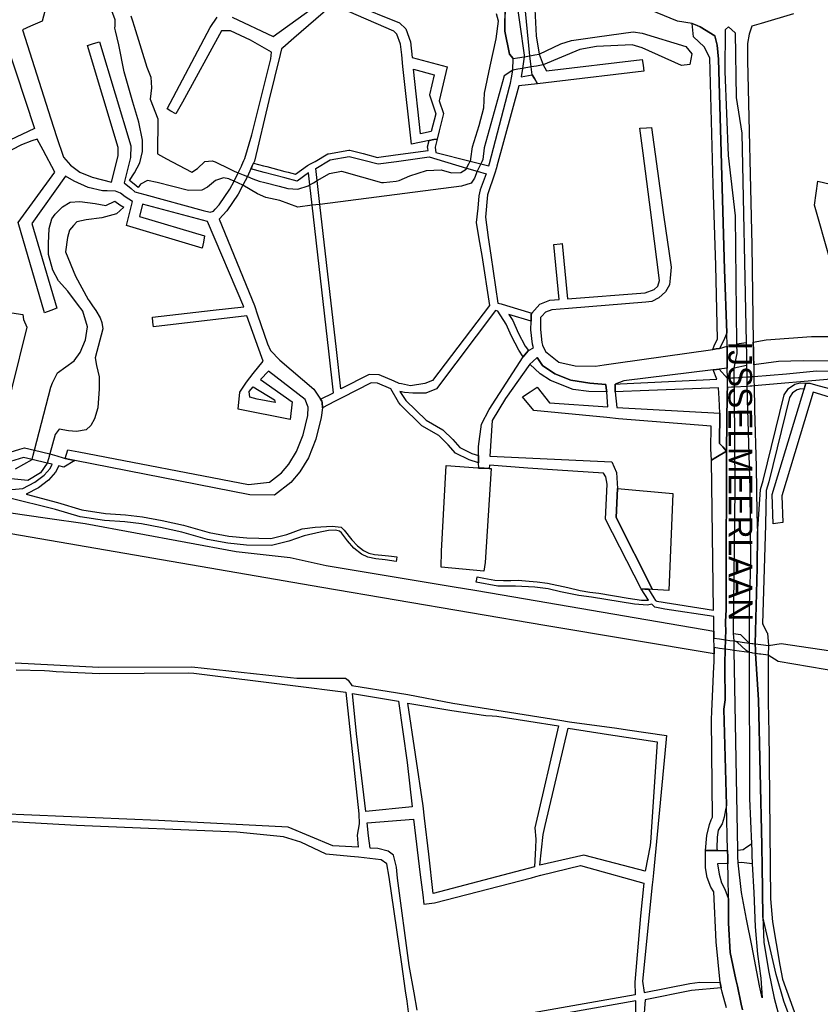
# Model space of a CAD drawing. Header units: metres. Extents: x 89872 to 99175, y 455036 to 468911.
# Tile 128 of 196: x 94537 to 95043, y 464951 to 465574. Entities that reach past the tile are written whole.
import ezdxf
from ezdxf.enums import TextEntityAlignment as Align

# ---------------------------------------------------------------- set-up
doc = ezdxf.new("R2010")
doc.units = ezdxf.units.M
doc.layers.add('Straatnamen doorgaand', color=7, linetype='Continuous')
doc.layers.add('Wegdeel doorgaand', color=1, linetype='Continuous')
doc.layers.add('Waterdeel', color=7, linetype='Continuous', true_color=0x00aaff)
doc.layers.add('Wegdeel', color=7, linetype='Continuous', true_color=0x9a9a9a)

msp = doc.modelspace()

# ---------------------------------------------------------------- linework, layer by layer
at = {"layer": 'Waterdeel', "lineweight": -3}
for p, q in [((94844.21, 465599.53), (94843.88, 465566.7)), ((94597.28, 465573.94), (94595.07, 465579.58)), ((94597.11, 465570.11), (94597.28, 465573.94)), ((94607.1, 465576.34), (94608.1, 465573.15)), ((94839.82, 465573.08), (94838.59, 465577.64)), ((94597.04, 465568.54), (94597.11, 465570.11)), ((94597.44, 465566.83), (94597.04, 465568.54)), ((94608.1, 465573.15), (94609.14, 465569.78)), ((94609.14, 465569.78), (94617.17, 465543.94)), ((94838.35, 465561.9), (94839.82, 465573.08)), ((94599.49, 465557.98), (94597.44, 465566.83)), ((94834.5, 465544.53), (94838.35, 465561.9)), ((94843.88, 465566.7), (94846.83, 465552.05)), ((94885.89, 465560.85), (94902.12, 465563.06)), ((94902.12, 465563.06), (94924.98, 465566.18)), ((94924.98, 465566.18), (94930.67, 465565.47)), ((94930.67, 465565.47), (94958.39, 465556.94)), ((94602.93, 465541.04), (94599.49, 465557.98)), ((94865.47, 465552.08), (94879.14, 465558.71)), ((94891.22, 465555.16), (94868.06, 465545.3)), ((94879.14, 465558.71), (94885.89, 465560.85)), ((94901.88, 465556.94), (94891.22, 465555.16)), ((94924.27, 465558), (94901.88, 465556.94)), ((94930.67, 465556.23), (94924.27, 465558)), ((94955.54, 465544.85), (94930.67, 465556.23)), ((94958.39, 465556.94), (94962.04, 465552.44)), ((94846.83, 465552.05), (94849.04, 465549.35)), ((94849.04, 465549.35), (94851.86, 465549.82)), ((94851.86, 465549.82), (94855.95, 465550.5)), ((94855.95, 465550.5), (94859.59, 465551.11)), ((94859.59, 465551.11), (94862.77, 465551.64)), ((94862.77, 465551.64), (94865.47, 465552.08)), ((94962.04, 465552.44), (94960.81, 465545.69)), ((94617.17, 465543.94), (94619.87, 465537.63)), ((94831.03, 465527.45), (94834.5, 465544.53)), ((94852.02, 465542.62), (94848.78, 465542.08)), ((94854.98, 465543.12), (94852.02, 465542.62)), ((94860.49, 465544.04), (94854.98, 465543.12)), ((94863.73, 465544.58), (94860.49, 465544.04)), ((94868.06, 465545.3), (94863.73, 465544.58)), ((94960.81, 465545.69), (94955.54, 465544.85)), ((94608.33, 465521.65), (94602.93, 465541.04)), ((94619.87, 465537.63), (94620.11, 465530.76)), ((94843.33, 465538.49), (94830.81, 465492.83)), ((94848.78, 465542.08), (94843.33, 465538.49)), ((94620.11, 465530.76), (94619.38, 465523.64)), ((94830.54, 465518.12), (94831.03, 465527.45)), ((94612.26, 465509.13), (94608.33, 465521.65)), ((94619.38, 465523.64), (94624.28, 465511.12)), ((94827.6, 465507.07), (94830.54, 465518.12)), ((94614.46, 465497.59), (94612.26, 465509.13)), ((94624.28, 465511.12), (94624.04, 465489.02)), ((94823.42, 465493.57), (94827.6, 465507.07)), ((94614.46, 465490.47), (94614.46, 465497.59)), ((94822.28, 465485.8), (94823.42, 465493.57)), ((94830.81, 465492.83), (94829.83, 465485.47)), ((94612.75, 465483.35), (94614.46, 465490.47)), ((94624.04, 465489.02), (94629.75, 465485.95)), ((94609.51, 465477.04), (94612.75, 465483.35)), ((94629.75, 465485.95), (94641.29, 465479.76)), ((94649.32, 465479.69), (94653.98, 465484.11)), ((94653.98, 465484.11), (94658.56, 465484.67)), ((94658.56, 465484.67), (94660.59, 465484.06)), ((94660.59, 465484.06), (94669.48, 465479.44)), ((94819.62, 465480.02), (94820.96, 465482.73)), ((94820.96, 465482.73), (94821.82, 465484.47)), ((94821.82, 465484.47), (94822.2, 465485.22)), ((94822.2, 465485.22), (94822.28, 465485.8)), ((94827.73, 465480.98), (94826.37, 465478.09)), ((94828.57, 465482.77), (94827.73, 465480.98)), ((94829.17, 465484.07), (94828.57, 465482.77)), ((94829.83, 465485.47), (94829.17, 465484.07)), ((94606.31, 465472.24), (94609.51, 465477.04)), ((94641.29, 465479.76), (94645.73, 465477.37)), ((94645.73, 465477.37), (94649.32, 465479.69)), ((94669.48, 465479.44), (94672.53, 465478.11)), ((94672.53, 465478.11), (94675.15, 465476.96)), ((94675.15, 465476.96), (94678.26, 465475.73)), ((94678.26, 465475.73), (94680.88, 465474.69)), ((94680.88, 465474.69), (94684.43, 465473.28)), ((94725.04, 465472.25), (94732.75, 465476.51)), ((94732.75, 465476.51), (94740.54, 465478)), ((94740.54, 465478), (94765.71, 465470.91)), ((94776.84, 465472.26), (94783.71, 465475.2)), ((94783.71, 465475.2), (94794.26, 465478.4)), ((94794.26, 465478.4), (94803.59, 465478.89)), ((94803.59, 465478.89), (94809.97, 465476.92)), ((94809.97, 465476.92), (94815.87, 465477.17)), ((94815.87, 465477.17), (94819.3, 465479.38)), ((94819.3, 465479.38), (94819.62, 465480.02)), ((94826.37, 465478.09), (94824.68, 465473.68)), ((94609.29, 465469.77), (94606.31, 465472.24)), ((94611.69, 465467.78), (94609.29, 465469.77)), ((94613.19, 465469.92), (94611.69, 465467.78)), ((94617.6, 465472.13), (94613.19, 465469.92)), ((94623.74, 465470.9), (94617.6, 465472.13)), ((94643.62, 465465.75), (94623.74, 465470.9)), ((94655.65, 465467.96), (94651.97, 465465.99)), ((94660.8, 465472.13), (94655.65, 465467.96)), ((94665.71, 465473.85), (94660.8, 465472.13)), ((94669.15, 465473.11), (94665.71, 465473.85)), ((94670.04, 465472.72), (94669.15, 465473.11)), ((94672.42, 465471.68), (94670.04, 465472.72)), ((94675.29, 465470.42), (94672.42, 465471.68)), ((94678.06, 465469.2), (94675.29, 465470.42)), ((94682.66, 465466.4), (94678.06, 465469.2)), ((94684.43, 465473.28), (94688.23, 465471.77)), ((94688.23, 465471.77), (94691.89, 465470.83)), ((94691.89, 465470.83), (94701.02, 465468.48)), ((94701.02, 465468.48), (94706.4, 465467.1)), ((94712.78, 465466.61), (94719.4, 465468.82)), ((94719.4, 465468.82), (94720.39, 465469.4)), ((94720.39, 465469.4), (94722.63, 465470.78)), ((94722.63, 465470.78), (94725.04, 465472.25)), ((94816.33, 465468.53), (94726.77, 465457.07)), ((94765.71, 465470.91), (94766.96, 465470.91)), ((94766.96, 465470.91), (94775.07, 465471.79)), ((94775.07, 465471.79), (94776.84, 465472.26)), ((94822.47, 465470.49), (94816.33, 465468.53)), ((94824.68, 465473.68), (94822.47, 465470.49)), ((94651.97, 465465.99), (94643.62, 465465.75)), ((94687.22, 465463.62), (94682.66, 465466.4)), ((94692.62, 465461.41), (94687.22, 465463.62)), ((94706.4, 465467.1), (94712.78, 465466.61)), ((94559.19, 465450.78), (94563.85, 465455.44)), ((94563.85, 465455.44), (94568.76, 465458.39)), ((94568.76, 465458.39), (94574.9, 465458.88)), ((94574.9, 465458.88), (94584.47, 465457.65)), ((94584.47, 465457.65), (94591.34, 465456.42)), ((94591.34, 465456.42), (94596.91, 465459.09)), ((94596.91, 465459.09), (94600.27, 465456.84)), ((94600.27, 465456.84), (94602.67, 465455.23)), ((94701.46, 465459.44), (94692.62, 465461.41)), ((94712.75, 465455.27), (94701.46, 465459.44)), ((94721.87, 465456.44), (94712.75, 465455.27)), ((94724.26, 465456.74), (94721.87, 465456.44)), ((94726.77, 465457.07), (94724.26, 465456.74)), ((94557.23, 465447.83), (94559.19, 465450.78)), ((94597.98, 465451.11), (94588.83, 465448.53)), ((94602.67, 465455.23), (94597.98, 465451.11)), ((94555.51, 465441.69), (94557.23, 465447.83)), ((94570.91, 465443.66), (94568.32, 465440.66)), ((94572.93, 465445.99), (94570.91, 465443.66)), ((94578.76, 465447.3), (94572.93, 465445.99)), ((94588.83, 465448.53), (94578.76, 465447.3)), ((94555.02, 465432.36), (94555.51, 465441.69)), ((94568.32, 465440.66), (94566.98, 465436.01)), ((94555.02, 465425.24), (94555.02, 465432.36)), ((94566.98, 465436.01), (94565.87, 465427.07)), ((94557.72, 465415.42), (94555.02, 465425.24)), ((94565.87, 465427.07), (94572.11, 465411.54)), ((94561.4, 465408.55), (94557.72, 465415.42)), ((94567.29, 465402.17), (94561.4, 465408.55)), ((94572.11, 465411.54), (94580.15, 465396.82)), ((94573.96, 465393.12), (94567.29, 465402.17)), ((94576.25, 465390.03), (94573.96, 465393.12)), ((94580.15, 465396.82), (94580.72, 465395.98)), ((94580.72, 465395.98), (94582.82, 465392.9)), ((94576.73, 465389.5), (94576.25, 465390.03)), ((94579.78, 465379.51), (94576.73, 465389.5)), ((94582.82, 465392.9), (94584.93, 465389.82)), ((94584.93, 465389.82), (94587.76, 465385.15)), ((94587.76, 465385.15), (94588.86, 465382.33)), ((94588.86, 465382.33), (94589.48, 465378.28)), ((94578.43, 465371.28), (94579.78, 465379.51)), ((94589.48, 465378.28), (94584.57, 465359.99)), ((94575.12, 465363.3), (94578.43, 465371.28)), ((94571.32, 465357.9), (94575.12, 465363.3)), ((94560.74, 465350.4), (94571.32, 465357.9)), ((94584.57, 465359.99), (94585.43, 465355.08)), ((94557.54, 465344), (94560.74, 465350.4)), ((94585.43, 465355.08), (94587.14, 465347.84)), ((94556.51, 465341.42), (94557.54, 465344)), ((94587.14, 465347.84), (94587.02, 465340.35)), ((94546.16, 465301.37), (94556.51, 465341.42)), ((94587.02, 465340.35), (94586.16, 465328.2)), ((94586.16, 465328.2), (94584.2, 465321.2)), ((94584.2, 465321.2), (94581.87, 465317.03)), ((94561.86, 465314.7), (94559.29, 465311.35)), ((94567.75, 465313.72), (94561.86, 465314.7)), ((94572.66, 465313.23), (94567.75, 465313.72)), ((94578.92, 465314.33), (94572.66, 465313.23)), ((94581.87, 465317.03), (94578.92, 465314.33)), ((94559.29, 465311.35), (94555.87, 465299.15)), ((94545.38, 465298.31), (94546.16, 465301.37)), ((94534.2, 465289.65), (94544.65, 465295.48)), ((94544.65, 465295.48), (94545.38, 465298.31)), ((94554.2, 465293.3), (94549.9, 465287.12)), ((94554.95, 465295.91), (94554.2, 465293.3)), ((94555.87, 465299.15), (94554.95, 465295.91)), ((94549.9, 465287.12), (94541.92, 465282.27)), ((94541.92, 465282.27), (94531.42, 465283.21))]:
    msp.add_line(p, q, dxfattribs=at)
for points in [[(94468.54, 465270.8), (94554.34, 465258.32), (94578.15, 465255.12), (94673.74, 465237.35), (94707.86, 465233.44), (94730.78, 465228.46), (94773.72, 465221.3), (94811.76, 465214.96), (94824.78, 465212.79), (94842.12, 465209.9), (94976.1, 465186.95), (94976.13, 465182.47), (94979.57, 465181.99), (94983.42, 465181.45), (94986.21, 465181.05), (94988.82, 465180.68), (94994.08, 465179.94), (94998.33, 465179.34), (95000, 465179.1), (95000.77, 465179.01), (95002.29, 465178.83), (95005.71, 465178.41), (95010.63, 465177.82), (95018.69, 465179.12), (95068.75, 465171.72)], [(95066.31, 465159.3), (95016.73, 465167.61), (95010.38, 465171.64), (95005.79, 465172.28), (95004.93, 465172.4), (95002.4, 465172.74), (95000.83, 465172.96), (95000, 465173.08), (94998.35, 465173.31), (94988.93, 465174.64), (94986.3, 465175.01), (94983.17, 465175.45), (94979.65, 465175.95), (94976.17, 465176.44), (94976.2, 465172.5), (94869.01, 465190.43), (94727.93, 465214.6), (94466.23, 465259.61)]]:
    msp.add_lwpolyline(points, dxfattribs=at)
at = {"layer": 'Wegdeel'}
for p, q in [((94859.59, 465551.11), (94855.15, 465597.87)), ((94862.72, 465580.64), (94863.7, 465563.63)), ((94963.12, 465563.07), (94962.32, 465571.46)), ((94962.32, 465571.46), (94965.4, 465570.26)), ((94965.4, 465570.26), (94967.37, 465569.5)), ((94967.37, 465569.5), (94976.63, 465563.77)), ((94863.7, 465563.63), (94865.47, 465552.08)), ((94969.87, 465556.86), (94963.12, 465563.07)), ((94976.63, 465563.77), (94978.18, 465557.92)), ((94973.62, 465549.85), (94969.87, 465556.86)), ((94978.18, 465557.92), (94978.93, 465548.98)), ((94860.49, 465544.04), (94859.59, 465551.11)), ((94865.47, 465552.08), (94868.06, 465545.3)), ((94975.62, 465469.73), (94973.62, 465549.85)), ((94978.93, 465548.98), (94982.73, 465415.91)), ((94790.33, 465501.64), (94785.91, 465542.58)), ((94785.91, 465542.58), (94799.04, 465539.06)), ((94861.13, 465539.13), (94860.49, 465544.04)), ((94868.06, 465545.3), (94870.08, 465541.59)), ((94870.08, 465541.59), (94930.8, 465548.79)), ((94930.8, 465548.79), (94931.24, 465545.11)), ((94931.24, 465545.11), (94931.68, 465541.43)), ((94799.04, 465539.06), (94796.1, 465526.42)), ((94862.52, 465536.71), (94861.13, 465539.13)), ((94864.38, 465533.45), (94862.52, 465536.71)), ((94931.68, 465541.43), (94874.96, 465534.71)), ((94874.96, 465534.71), (94864.38, 465533.45)), ((94796.1, 465526.42), (94800.03, 465514.45)), ((94800.03, 465514.45), (94797.27, 465503.09)), ((94929.21, 465505.2), (94933.42, 465505.49)), ((94931.27, 465489.38), (94929.21, 465505.2)), ((94933.42, 465505.49), (94936.62, 465505.72)), ((94936.62, 465505.72), (94944.09, 465450.46)), ((94797.27, 465503.09), (94790.33, 465501.64)), ((94936.78, 465446.97), (94931.27, 465489.38)), ((94977.37, 465418.43), (94975.62, 465469.73)), ((94944.09, 465450.46), (94948.96, 465417.37)), ((94941.57, 465408.96), (94936.78, 465446.97)), ((94874.75, 465431.69), (94878.82, 465432.1)), ((94878.21, 465396.79), (94874.75, 465431.69)), ((94878.82, 465432.1), (94879.99, 465432.21)), ((94879.99, 465432.21), (94883.47, 465397.21)), ((94978.46, 465371.67), (94977.37, 465418.43)), ((94948.96, 465417.37), (94948.47, 465410.28)), ((94982.73, 465415.91), (94984.18, 465375.72)), ((94940.65, 465405.28), (94941.57, 465408.96)), ((94947.98, 465406.02), (94945.55, 465401.77)), ((94948.47, 465410.28), (94947.98, 465406.02)), ((94883.47, 465397.21), (94932.49, 465401.1)), ((94932.49, 465401.1), (94938.2, 465403.13)), ((94938.2, 465403.13), (94940.65, 465405.28)), ((94945.55, 465401.77), (94941.16, 465397.99)), ((94860.92, 465388.13), (94865.99, 465393.95)), ((94865.99, 465393.95), (94872.32, 465396.32)), ((94872.32, 465396.32), (94878.21, 465396.79)), ((94932.97, 465395.11), (94884.06, 465391.22)), ((94936.78, 465395.62), (94932.97, 465395.11)), ((94941.16, 465397.99), (94936.78, 465395.62)), ((94860.44, 465385.4), (94860.49, 465387.63)), ((94860.49, 465387.63), (94860.92, 465388.13)), ((94869.52, 465388.86), (94867.24, 465386.23)), ((94873.63, 465390.39), (94869.52, 465388.86)), ((94878.8, 465390.8), (94873.63, 465390.39)), ((94884.06, 465391.22), (94878.8, 465390.8)), ((94860.28, 465377.54), (94860.4, 465383.05)), ((94860.4, 465383.05), (94860.44, 465385.4)), ((94866.37, 465381.26), (94866.3, 465377.81)), ((94866.45, 465385.33), (94866.37, 465381.26)), ((94867.24, 465386.23), (94866.45, 465385.33)), ((94861.29, 465368.48), (94860.28, 465377.54)), ((94866.3, 465377.81), (94867.22, 465369.52)), ((94984.18, 465375.72), (94982.39, 465371.09)), ((94861.86, 465366.14), (94861.29, 465368.48)), ((94867.22, 465369.52), (94867.62, 465367.86)), ((94975.38, 465365.26), (94976.4, 465368.22)), ((94976.4, 465368.22), (94978.46, 465371.67)), ((94982.39, 465371.09), (94979.55, 465365.91)), ((94990.7, 465368.69), (94996.56, 465369.53)), ((94990.8, 465362.65), (94990.7, 465368.69)), ((94996.56, 465369.53), (94996.63, 465361.65)), ((94855.42, 465360.59), (94857.25, 465362.8)), ((94857.25, 465362.8), (94858.69, 465364.53)), ((94858.69, 465364.53), (94861.86, 465366.14)), ((94867.62, 465367.86), (94869.6, 465363.89)), ((94869.6, 465363.89), (94877.88, 465357.21)), ((94914.06, 465356.43), (94975.38, 465365.26)), ((94975.38, 465365.26), (94977.52, 465365.59)), ((94977.52, 465365.59), (94975.38, 465365.26)), ((94977.52, 465365.59), (94979.55, 465365.91)), ((94979.55, 465365.91), (94977.52, 465365.59)), ((94979.55, 465365.91), (94984.49, 465367.26)), ((94984.49, 465367.26), (94984.52, 465359.72)), ((94990.41, 465360.73), (94990.8, 465362.65)), ((94833.8, 465327.24), (94855.42, 465360.59)), ((94859.51, 465355.88), (94844.18, 465334.22)), ((94861.52, 465357.65), (94859.51, 465355.88)), ((94859.51, 465355.88), (94861.52, 465357.65)), ((94866.15, 465349.85), (94859.51, 465355.88)), ((94864.21, 465360.03), (94861.52, 465357.65)), ((94861.52, 465357.65), (94864.21, 465360.03)), ((94867.6, 465354.97), (94864.21, 465360.03)), ((94864.21, 465360.03), (94867.6, 465354.97)), ((94877.88, 465357.21), (94888.31, 465354.91)), ((94906.69, 465355.38), (94914.06, 465356.43)), ((94984.52, 465359.72), (94984.55, 465353.35)), ((94988.91, 465353.45), (94990.41, 465360.73)), ((94996.63, 465361.65), (94996.7, 465355.09)), ((94872.79, 465345.55), (94866.15, 465349.85)), ((94875.39, 465349.77), (94867.6, 465354.97)), ((94867.6, 465354.97), (94875.39, 465349.77)), ((94885.62, 465345.78), (94875.39, 465349.77)), ((94875.39, 465349.77), (94885.62, 465345.78)), ((94888.31, 465354.91), (94901.19, 465354.6)), ((94901.19, 465354.6), (94906.69, 465355.38)), ((94975.64, 465352.23), (94919.12, 465345.39)), ((94977.82, 465352.49), (94975.64, 465352.23)), ((94975.64, 465352.23), (94977.82, 465352.49)), ((94977.92, 465346.5), (94975.64, 465352.23)), ((94979.44, 465352.69), (94977.82, 465352.49)), ((94977.82, 465352.49), (94979.44, 465352.69)), ((94984.55, 465353.35), (94979.44, 465352.69)), ((94979.44, 465352.69), (94984.6, 465346.74)), ((94996.7, 465355.09), (94988.91, 465353.45)), ((95001.39, 465348.14), (95022.03, 465349.73)), ((95022.03, 465349.73), (95041.02, 465351.57)), ((95041.02, 465351.57), (95051.56, 465351.44)), ((94887.12, 465339.92), (94872.79, 465345.55)), ((94897.59, 465343.78), (94885.62, 465345.78)), ((94885.62, 465345.78), (94897.59, 465343.78)), ((94907.6, 465342.97), (94897.59, 465343.78)), ((94897.59, 465343.78), (94907.6, 465342.97)), ((94913.71, 465343.31), (94913.63, 465340.65)), ((94913.63, 465340.65), (94913.71, 465343.31)), ((94919.12, 465345.39), (94913.71, 465343.31)), ((94913.71, 465343.31), (94916.81, 465343.46)), ((94916.81, 465343.46), (94977.92, 465346.5)), ((94984.6, 465346.74), (94987.25, 465347.14)), ((94987.25, 465347.14), (94988.97, 465347.26)), ((94988.97, 465347.26), (94996.94, 465347.82)), ((94996.94, 465347.82), (94999.15, 465347.98)), ((94999.15, 465347.98), (95000, 465348.04)), ((95000, 465348.04), (95001.39, 465348.14)), ((95050.21, 465346.42), (95001.49, 465342.16)), ((94854.93, 465335.12), (94859.76, 465338.33)), ((94859.76, 465338.33), (94864.18, 465341.26)), ((94864.18, 465341.26), (94871.98, 465331.34)), ((94897, 465338.53), (94887.12, 465339.92)), ((94908.27, 465338.29), (94897, 465338.53)), ((94907.93, 465340.66), (94907.6, 465342.97)), ((94907.6, 465342.97), (94907.93, 465340.66)), ((94908.27, 465338.29), (94907.93, 465340.66)), ((94907.93, 465340.66), (94908.27, 465338.29)), ((94909.06, 465328.87), (94908.27, 465338.29)), ((94913.63, 465340.65), (94913.56, 465338.45)), ((94913.56, 465338.45), (94913.63, 465340.65)), ((94918.63, 465338.63), (94913.56, 465338.45)), ((94913.56, 465338.45), (94914.71, 465328.4)), ((94929.48, 465339.02), (94918.63, 465338.63)), ((94978.93, 465340.81), (94929.48, 465339.02)), ((94979.34, 465334.11), (94978.93, 465340.81)), ((94984.57, 465337.37), (94984.03, 465300.86)), ((94984.63, 465341.14), (94984.57, 465337.37)), ((94987.13, 465341.28), (94984.63, 465341.14)), ((94989.02, 465341.39), (94987.13, 465341.28)), ((94996.95, 465341.85), (94989.02, 465341.39)), ((94999.1, 465341.97), (94996.95, 465341.85)), ((95000, 465342.03), (94999.1, 465341.97)), ((95001.49, 465342.16), (95000, 465342.03)), ((94844.18, 465334.22), (94835.73, 465320.21)), ((94862.24, 465326.61), (94854.93, 465335.12)), ((94871.98, 465331.34), (94909.06, 465328.87)), ((94979.89, 465324.95), (94979.34, 465334.11)), ((94828.97, 465317.87), (94833.8, 465327.24)), ((94908.39, 465322.06), (94862.24, 465326.61)), ((94914.71, 465328.4), (94979.89, 465324.95)), ((94979.89, 465324.95), (94979.73, 465305.77)), ((94979.73, 465305.77), (94979.89, 465324.95)), ((94835.73, 465320.21), (94834.28, 465297.73)), ((94915.66, 465321.34), (94908.39, 465322.06)), ((94974.37, 465316.67), (94915.66, 465321.34)), ((94827.04, 465303.82), (94828.97, 465317.87)), ((94974.21, 465302.4), (94974.37, 465316.67)), ((94979.73, 465305.77), (94981.68, 465303.55)), ((94981.68, 465303.55), (94979.73, 465305.77)), ((94827.04, 465298), (94827.04, 465303.82)), ((94974.67, 465295.03), (94974.21, 465302.4)), ((94984.03, 465300.86), (94977.41, 465296.74)), ((94977.41, 465296.74), (94984.03, 465300.86)), ((94981.68, 465303.55), (94984.03, 465300.86)), ((94984.03, 465300.86), (94981.68, 465303.55)), ((94984.03, 465300.86), (94983.88, 465215.22)), ((94827.04, 465296.09), (94827.04, 465298)), ((94827.04, 465293.38), (94827.04, 465296.09)), ((94827.27, 465290.16), (94827.04, 465293.38)), ((94834.28, 465297.73), (94911.52, 465293.98)), ((94911.52, 465293.98), (94914.42, 465287.42)), ((94977.41, 465296.74), (94974.67, 465295.03)), ((94974.67, 465295.03), (94977.41, 465296.74)), ((94975.82, 465200.07), (94974.67, 465295.03)), ((94803.7, 465237.45), (94806.76, 465291.8)), ((94806.76, 465291.8), (94826.62, 465290.19)), ((94826.62, 465290.19), (94827.27, 465290.16)), ((94830.64, 465289.98), (94827.27, 465290.16)), ((94827.27, 465290.16), (94830.64, 465289.98)), ((94833.9, 465289.81), (94830.64, 465289.98)), ((94830.64, 465289.98), (94833.9, 465289.81)), ((94835.09, 465289.75), (94831.3, 465230.35)), ((94834.04, 465292.06), (94833.9, 465289.81)), ((94833.9, 465289.81), (94835.09, 465289.75)), ((94858.4, 465290.07), (94834.04, 465292.06)), ((94877.19, 465288.84), (94858.4, 465290.07)), ((94906.21, 465286.96), (94877.19, 465288.84)), ((94914.42, 465287.42), (94915.06, 465277.24)), ((94907.66, 465284.61), (94906.21, 465286.96)), ((94908.63, 465279.93), (94907.66, 465284.61)), ((94907.59, 465257.7), (94908.63, 465279.93)), ((94915.06, 465277.24), (94914.3, 465258.92)), ((94914.3, 465258.92), (94915.06, 465277.24)), ((94915.06, 465277.24), (94950.11, 465274.04)), ((94950.11, 465274.04), (94947.6, 465212.55)), ((94930.15, 465213.73), (94907.59, 465257.7)), ((94914.3, 465258.92), (94937.22, 465213.22)), ((94937.22, 465213.22), (94914.3, 465258.92)), ((94803.56, 465227.42), (94803.7, 465237.45)), ((94830.43, 465224.94), (94803.56, 465227.42)), ((94831.3, 465230.35), (94830.43, 465224.94)), ((94825.65, 465217.86), (94825.99, 465219.88)), ((94825.99, 465219.88), (94826.22, 465221.27)), ((94826.22, 465221.27), (94830.46, 465220.34)), ((94830.46, 465220.34), (94837.53, 465219.15)), ((94837.53, 465219.15), (94843.02, 465218.95)), ((94843.02, 465218.95), (94847.65, 465219.02)), ((94847.65, 465219.02), (94852.15, 465219.08)), ((94852.15, 465219.08), (94859.23, 465218.62)), ((94859.23, 465218.62), (94864.22, 465218.04)), ((94839.4, 465215.35), (94825.65, 465217.86)), ((94850.58, 465215.29), (94839.4, 465215.35)), ((94862.82, 465214.76), (94850.58, 465215.29)), ((94871.28, 465213.63), (94862.82, 465214.76)), ((94864.22, 465218.04), (94870.73, 465217.24)), ((94870.73, 465217.24), (94883.58, 465214.54)), ((94878.96, 465211.78), (94871.28, 465213.63)), ((94883.58, 465214.54), (94891.4, 465212.6)), ((94891.4, 465212.6), (94897.48, 465211.65)), ((94932.43, 465213.56), (94930.15, 465213.73)), ((94934.71, 465206.52), (94930.15, 465213.73)), ((94930.15, 465213.73), (94932.43, 465213.56)), ((94934.8, 465213.38), (94932.43, 465213.56)), ((94932.43, 465213.56), (94934.8, 465213.38)), ((94937.22, 465213.22), (94934.8, 465213.38)), ((94934.8, 465213.38), (94938.01, 465208)), ((94947.6, 465212.55), (94937.22, 465213.22)), ((94983.88, 465215.22), (94983.89, 465200.29)), ((94890.66, 465209.4), (94878.96, 465211.78)), ((94898.6, 465208.34), (94890.66, 465209.4)), ((94897.48, 465211.65), (94903.3, 465211)), ((94925.79, 465203.91), (94898.6, 465208.34)), ((94903.3, 465211), (94921.91, 465207.67)), ((94921.91, 465207.67), (94930.21, 465206.4)), ((94930.21, 465206.4), (94932.39, 465206.4)), ((94932.39, 465206.4), (94934.71, 465206.52)), ((94938.01, 465208), (94939.03, 465206.28)), ((94939.03, 465206.28), (94939.92, 465205.81)), ((94934.05, 465203.38), (94925.79, 465203.91)), ((94936.86, 465204.05), (94934.05, 465203.38)), ((94938.77, 465202.05), (94936.86, 465204.05)), ((94945.05, 465200.73), (94938.77, 465202.05)), ((94939.92, 465205.81), (94975.82, 465200.07)), ((94976.04, 465196.13), (94945.05, 465200.73)), ((94983.89, 465200.29), (94983.49, 465192.91)), ((94976.1, 465186.95), (94976.04, 465196.13)), ((94983.49, 465192.91), (94983.6, 465185.91)), ((94976.13, 465182.47), (94976.1, 465186.95)), ((94976.17, 465176.44), (94976.13, 465182.47)), ((94983.42, 465181.45), (94983.17, 465175.45)), ((94983.51, 465183.74), (94983.42, 465181.45)), ((94983.6, 465185.91), (94983.51, 465183.74)), ((94988.69, 465183.06), (94988.56, 465185.39)), ((94988.56, 465185.39), (94992.91, 465184.68)), ((94988.82, 465180.68), (94988.69, 465183.06)), ((94992.91, 465184.68), (94998.33, 465179.34)), ((94976.2, 465172.5), (94976.17, 465176.44)), ((94983.17, 465175.45), (94983.01, 465166.27)), ((94990.79, 465179.94), (94988.82, 465180.68)), ((94996.59, 465174.63), (94990.79, 465179.94)), ((94998.33, 465179.34), (94998.34, 465175.5)), ((94998.34, 465175.5), (94998.35, 465173.31)), ((94976.23, 465168.49), (94976.2, 465172.5)), ((94998.35, 465173.31), (94996.59, 465174.63)), ((94974.78, 465136.03), (94976.05, 465164.6)), ((94976.05, 465164.6), (94976.17, 465167.23)), ((94976.17, 465167.23), (94976.23, 465168.49)), ((94983.01, 465166.27), (94983.05, 465163.71)), ((94983.05, 465163.71), (94983.31, 465143.33)), ((94983.31, 465143.33), (94982.37, 465137.46)), ((94982.37, 465137.46), (94984.01, 465076.76)), ((94974.56, 465131.06), (94974.78, 465136.03)), ((94975.22, 465069.17), (94974.56, 465131.06)), ((94984.01, 465076.76), (94983.39, 465073.72)), ((94974.32, 465067.38), (94975.22, 465069.17)), ((94982.56, 465069.2), (94981.28, 465064.98)), ((94983.39, 465073.72), (94982.56, 465069.2)), ((94971.57, 465057.63), (94973.34, 465064.5)), ((94973.34, 465064.5), (94974.32, 465067.38)), ((94981.28, 465064.98), (94978.83, 465061.01)), ((94970.77, 465048.09), (94971.57, 465057.63)), ((94978.24, 465056.49), (94978.04, 465049.62)), ((94978.83, 465061.01), (94978.24, 465056.49)), ((94994.63, 465048.72), (94996.99, 465050.31)), ((94996.99, 465050.31), (94999.82, 465052.21)), ((94999.82, 465052.21), (95000, 465047.76)), ((94975.86, 465048.08), (94970.77, 465048.09)), ((94978.1, 465048.07), (94975.86, 465048.08)), ((94978.04, 465049.62), (94978.1, 465048.07)), ((94991.26, 465048.19), (94994.63, 465048.72)), ((94991.33, 465044.21), (94991.26, 465048.19)), ((94991.41, 465040.2), (94991.33, 465044.21)), ((95000, 465047.76), (95000.12, 465045.23)), ((95000.12, 465045.23), (95000.4, 465039.5)), ((94993.45, 465040.54), (94991.41, 465040.2)), ((95000.4, 465039.5), (94993.45, 465040.54))]:
    msp.add_line(p, q, dxfattribs=at)
for points in [[(94569.04, 465640.83), (94550.96, 465572.94), (94543.66, 465569.8), (94538.6, 465567.63), (94556.56, 465511.1), (94560.07, 465500.08), (94564.58, 465486.91), (94568.97, 465481.85), (94574.79, 465477.38), (94582.64, 465474.18), (94594.9, 465471.05), (94599.01, 465487.85), (94599.19, 465493.09), (94579.68, 465557.63), (94583.46, 465558.78), (94587.24, 465559.92), (94607.13, 465494.13), (94606.88, 465486.76), (94602.94, 465470.7), (94607.29, 465466.99), (94609.68, 465464.93), (94616.05, 465463.21), (94652.88, 465453.26), (94657.31, 465452.06), (94659.39, 465452.8), (94660.46, 465453.93), (94663.07, 465456.73), (94669.82, 465466.67), (94672.42, 465471.68), (94675.15, 465476.96), (94677.06, 465481.14), (94677.41, 465481.91), (94678.71, 465484.78), (94679.31, 465486.11), (94683.69, 465501.12), (94695.77, 465549.11), (94696.2, 465553.34), (94682.87, 465560.89), (94670.19, 465566.89), (94664.44, 465566.86), (94639.74, 465521.75), (94635.67, 465514.33), (94632.47, 465516.14), (94630.02, 465517.52), (94657.27, 465569.07), (94661.69, 465575.45)], [(94850.64, 465590.46), (94856.07, 465551.4), (94855.95, 465550.5), (94854.98, 465543.12), (94854.2, 465537.85), (94861.13, 465539.13), (94862.52, 465536.71), (94864.38, 465533.45), (94852.62, 465532.06), (94838.82, 465481.28), (94838.5, 465480.28), (94837.39, 465476.85), (94832.88, 465462.99), (94831.54, 465448.95), (94833.19, 465436.08), (94834.99, 465424.86), (94839.4, 465394.6), (94841.41, 465394), (94844.86, 465392.96), (94860.92, 465388.13), (94860.49, 465387.63), (94860.44, 465385.4), (94860.4, 465383.05), (94846.34, 465387.28), (94848.79, 465383.49), (94852.16, 465375.66), (94856.61, 465367.22), (94858.69, 465364.53), (94857.25, 465362.8), (94855.42, 465360.59), (94852.64, 465364.67), (94847.92, 465373.64), (94844.63, 465381.27), (94839.4, 465389.36), (94837.91, 465389.81), (94800.49, 465340.35), (94793.74, 465337.54), (94785.53, 465337.54), (94780.22, 465338.01), (94777.41, 465338.66), (94780.28, 465334.25), (94781.2, 465332.84), (94793.97, 465320.45), (94804.59, 465314.36), (94810.92, 465308.22), (94815.29, 465303.14), (94822.93, 465299.43), (94827.04, 465298), (94827.04, 465296.09), (94827.04, 465293.38), (94821.25, 465295.39), (94812.56, 465299.6), (94807.99, 465304.93), (94801.94, 465310.84), (94791.32, 465316.93), (94777.8, 465330.05), (94776.6, 465331.9), (94771.6, 465340.23), (94763.11, 465343.9), (94759.21, 465344.03), (94740.72, 465334.58), (94736.02, 465332.18), (94728.32, 465328.24), (94728.12, 465331.67), (94728.08, 465332.39), (94727.2, 465333.67), (94735.37, 465337.85), (94732.37, 465364.18), (94721.87, 465456.44), (94720.39, 465469.4), (94719.53, 465476.91), (94712.38, 465471.78), (94704.52, 465473.86), (94691.46, 465477.32), (94683.09, 465479.54), (94683.39, 465480.2), (94683.92, 465481.38), (94684.31, 465482.24), (94684.74, 465483.18), (94691.18, 465481.48), (94693.25, 465480.93), (94704.48, 465477.96), (94706.79, 465477.34), (94711.33, 465476.14), (94718.99, 465481.64), (94720.77, 465482.63), (94723.67, 465484.25), (94731.77, 465489), (94732.18, 465489.14), (94745.11, 465491.45), (94745.61, 465491.43), (94754.12, 465489.34), (94763.16, 465486.73), (94764, 465486.9), (94774.66, 465488.35), (94795.24, 465491.15), (94795.05, 465492.46), (94794.91, 465493.38), (94795.91, 465497.5), (94798.81, 465498.03), (94800.97, 465498.42), (94799.7, 465493.17), (94799.96, 465491.42), (94800.18, 465489.91), (94821.82, 465484.47), (94828.57, 465482.77), (94833.62, 465481.5), (94834.04, 465482.84), (94846.69, 465531.35), (94847.32, 465533.76), (94847.92, 465537.19), (94848.78, 465542.08), (94849.04, 465549.35), (94846.83, 465552.05), (94843.88, 465566.7), (94844.21, 465599.53)], [(94733.45, 465582.2), (94710.29, 465562.2), (94703.24, 465556.11), (94702.53, 465555.51), (94701.64, 465551.98), (94694.35, 465522.81), (94685.31, 465484.44), (94684.74, 465483.18), (94684.31, 465482.24), (94683.92, 465481.38), (94683.39, 465480.2), (94683.09, 465479.54), (94680.88, 465474.69), (94678.06, 465469.2), (94675.12, 465463.52), (94667.89, 465452.87), (94662.93, 465447.58), (94685.29, 465393.05), (94687.29, 465387.07), (94693.66, 465368.8), (94695.42, 465364.62), (94701.37, 465358.45), (94722.88, 465340.02), (94727.2, 465333.67), (94728.08, 465332.39), (94728.12, 465331.67), (94728.32, 465328.24), (94727.54, 465322.12), (94724.27, 465308.52), (94719.6, 465296.69), (94713.98, 465287.71), (94708.37, 465280.91), (94698.14, 465272.98), (94682.45, 465273.11), (94571.62, 465295), (94568.48, 465295.62), (94565.54, 465296.2), (94567.21, 465301.74), (94574.26, 465300.38), (94681.59, 465279.64), (94694.84, 465281.12), (94702.45, 465287.01), (94707.12, 465292.66), (94712.02, 465300.51), (94716.2, 465311.07), (94719.14, 465323.34), (94719.43, 465328.77), (94717.35, 465333.56), (94694.28, 465351.36), (94689.23, 465346.24), (94709.12, 465331.97), (94707.9, 465320.8), (94675.01, 465327.42), (94676.11, 465338.1), (94680.29, 465344.48), (94684.6, 465349.93), (94690.87, 465357.84), (94690.06, 465360.09), (94680.54, 465386.46), (94621.43, 465379.56), (94621.15, 465382.56), (94620.85, 465385.75), (94659.16, 465390.09), (94678.54, 465392.28), (94655.72, 465446.12), (94614.54, 465457.25), (94612.54, 465449.38), (94653.73, 465437.04), (94653.03, 465433.19), (94652.33, 465429.35), (94604.3, 465443.77), (94608.16, 465458.97), (94603.47, 465461.72), (94600.56, 465464.24), (94597.49, 465465.47), (94592.11, 465465.63), (94589.15, 465465.71), (94580.19, 465467.8), (94571.35, 465471.73), (94565.83, 465474.92), (94544.39, 465444.96), (94560.2, 465391.25), (94556.57, 465389.92), (94552.39, 465388.39), (94535.82, 465445.47), (94559.03, 465477.34), (94551.58, 465491.28), (94547.84, 465498.29), (94544.39, 465497.22), (94537.99, 465494.73), (94514.54, 465482.64)], [(94671.26, 465575.45), (94697.2, 465563.33), (94727.29, 465585.03)], [(94747.91, 465583.87), (94777.15, 465572.02), (94781.08, 465568.09), (94784.02, 465559.99), (94785.1, 465550), (94807.34, 465544.03), (94802.33, 465522.51), (94804.91, 465514.64), (94802.24, 465503.66), (94800.97, 465498.42), (94798.81, 465498.03), (94795.91, 465497.5), (94784.65, 465495.17), (94779.34, 465544.34), (94778.54, 465551.76), (94777.81, 465558.54), (94775.45, 465564.76), (94773.51, 465566.7), (94744.8, 465579.21)], [(94528.52, 465558.88), (94546.15, 465505.12), (94499.15, 465482.91)], [(95049.2, 465423.24), (95039.82, 465456.48), (95041.88, 465471.65), (95060.61, 465467.22)], [(94508.28, 465391.94), (94538.8, 465387.29), (94539.1, 465384.26), (94541.27, 465379.31), (94522.07, 465302.56)], [(95054.32, 465357.74), (95032.65, 465358.11), (95017.04, 465357.56), (95001.29, 465355.46), (95001.19, 465360.62), (95001.16, 465362.36), (95001.13, 465364.44), (95001.03, 465369.86), (95009.19, 465371.34), (95037.77, 465373.32), (95048.88, 465373.42)], [(95034.65, 464914.01), (95020.25, 464952.74), (95015.49, 464969.65), (95007, 465006.02), (95006.61, 465038.81), (95006.36, 465049.67), (95006.34, 465050.51), (95006.32, 465051.39), (95004.23, 465143.32), (95002.4, 465172.74), (95002.36, 465175.16), (95002.29, 465178.83), (95003.48, 465226.87), (95003.58, 465248.46), (95005.51, 465276.55), (95007.22, 465282.31), (95020.45, 465336.42), (95023.27, 465340.59), (95027.31, 465343.16), (95030.62, 465344.02), (95034.23, 465343.87), (95033.62, 465341.85), (95033.11, 465340.17), (95031.02, 465340.25), (95028.82, 465339.68), (95025.93, 465337.84), (95023.93, 465334.88), (95010.84, 465281.33), (95009.24, 465275.95), (95008.81, 465254.16), (95006.93, 465191.56), (95007.26, 465190.92), (95009.65, 465186.12), (95009.93, 465185.58), (95010.63, 465177.82), (95010.38, 465171.64), (95010.44, 465150.31), (95010.45, 465144.31), (95010.7, 465129.89), (95010.78, 465124.91), (95011.99, 465017.51), (95013.26, 465002.82), (95017.79, 464975.36), (95019.54, 464966.55), (95038.05, 464915.14)], [(95063.01, 465330.73), (95038.87, 465338.19), (95019, 465272.6), (95019.67, 465255.68), (95016.64, 465255.25), (95013.61, 465254.83), (95012.87, 465273.38), (95033.11, 465340.17), (95033.62, 465341.85), (95034.23, 465343.87), (95036.86, 465343.77), (95040.29, 465342.85), (95064.05, 465336.5)], [(94530.82, 465300.21), (94536.98, 465302.08), (94539.79, 465302.92), (94546.16, 465301.37), (94555.87, 465299.15), (94560.35, 465297.78), (94564.38, 465296.55), (94565.54, 465296.2), (94568.48, 465295.62), (94571.62, 465295), (94564.76, 465290.64), (94561.55, 465291.45), (94559.38, 465287.54), (94555.02, 465282.55), (94548.66, 465277.64), (94540.92, 465273.62), (94560.74, 465268.27), (94576.1, 465263.63), (94591.01, 465261.34), (94603.81, 465260.46), (94614.47, 465259.28), (94626.86, 465256.92), (94640.4, 465253.97), (94656.72, 465249.3), (94669.07, 465247.01), (94680.55, 465245.86), (94695.62, 465245.57), (94705.88, 465248.1), (94715.53, 465251.61), (94723.87, 465252.71), (94727.4, 465252.98), (94734.47, 465253.3), (94740.24, 465252.73), (94742.17, 465250.73), (94746.99, 465244.69), (94750.53, 465240.83), (94754.45, 465237.97), (94757.73, 465236.33), (94761.22, 465235.33), (94765.98, 465234.91), (94770.16, 465234.53), (94772.18, 465234.38), (94775.35, 465234.03), (94775.14, 465232.33), (94774.96, 465230.93), (94768.05, 465232.05), (94762.12, 465232.73), (94757.09, 465233.79), (94753.18, 465235.7), (94748.31, 465239.46), (94744.23, 465244.01), (94740.53, 465249.03), (94739.07, 465250.25), (94736.65, 465250.72), (94732.11, 465250.51), (94726.83, 465249.63), (94716.8, 465247.33), (94707.17, 465243.83), (94696.12, 465241.11), (94680.29, 465241.41), (94668.44, 465242.59), (94655.7, 465244.97), (94639.32, 465249.65), (94625.97, 465252.55), (94613.81, 465254.87), (94603.42, 465256.02), (94590.52, 465256.91), (94575.11, 465259.28), (94559.52, 465263.98), (94528.87, 465271.43)], [(94529.5, 465276.25), (94538.68, 465277.22), (94546.44, 465281.12), (94552.18, 465285.56), (94555.99, 465289.92), (94557.42, 465292.49), (94554.2, 465293.3), (94544.65, 465295.48), (94539.24, 465296.73), (94530.91, 465294.2)], [(94533.88, 465166.8), (94586.81, 465164.09), (94645.69, 465164.36), (94708.19, 465157.45), (94712.26, 465157.09), (94742.96, 465157.09), (94744.67, 465155.8), (94746.95, 465152.44), (94775.87, 465147.9), (94782.4, 465146.87), (94810.84, 465141.3), (94878.5, 465130.54), (94884.78, 465129.52), (94914.66, 465125.55), (94921.4, 465124.35), (94946.01, 465120.81), (94945.58, 465116.27), (94940.15, 465058.18), (94937.87, 465033.93), (94937.45, 465029.77), (94937.1, 465026.32), (94930.88, 464965.35), (94931.98, 464958.11), (94960.77, 464963.76), (94967.28, 464964.61), (94980.06, 464964.38), (94980.27, 464963.3), (94980.71, 464961.02), (94961.88, 464959.46), (94932.6, 464953.57), (94931.51, 464939.6)], [(94534.63, 465162.32), (94552.52, 465162), (94555.67, 465161.68), (94559.81, 465161.27), (94587.37, 465160.16), (94643.91, 465160.44), (94646.89, 465160.32), (94709.67, 465152.56), (94743.08, 465148.34), (94751.45, 465071.16), (94751.57, 465064.83), (94750.26, 465057.83), (94751.03, 465050.08), (94735.04, 465051.08), (94706.61, 465062.81), (94624.73, 465067.05), (94524.26, 465071.29)], [(94783.11, 464944.27), (94782.06, 464952.71), (94780.98, 464959.3), (94778.64, 464976.09), (94770.58, 465031.17), (94769.16, 465039.7), (94765.6, 465042.19), (94758.27, 465042.99), (94751.24, 465043.76), (94746.06, 465044.32), (94730.78, 465045.74), (94714.79, 465053.21), (94703.77, 465056.76), (94674.27, 465059.61), (94572.82, 465063.87), (94449.7, 465070.9)], [(94788.31, 464947.04), (94786.38, 464957.99), (94783.26, 464975.24), (94775.91, 465030.46), (94775.2, 465037.57), (94773.42, 465045.03), (94769.87, 465047.52), (94763.47, 465049.3), (94758.54, 465049.61), (94757.62, 465057.33), (94756.64, 465065.62), (94786.08, 465067.8), (94790.12, 465032.59), (94791.81, 465019.96), (94792.59, 465014.11), (94795.95, 465014.56), (94799.22, 465015), (94860.71, 465030.83), (94863.36, 465031.53), (94866.54, 465032.37), (94891.58, 465038.64), (94897.03, 465037.11), (94931.81, 465027.4), (94929.6, 465006.64), (94925.97, 464964.61), (94926.21, 464956.64), (94840.2, 464941.44)], [(94983.97, 464948.34), (94981.36, 464958.36), (94980.71, 464961.02), (94980.27, 464963.3), (94980.06, 464964.38), (94977.58, 464990.29), (94976.07, 465021.84), (94974.19, 465024.9), (94971.77, 465030.92), (94970.72, 465037.01), (94970.72, 465040.59), (94970.72, 465047.48), (94970.77, 465048.09), (94975.86, 465048.08), (94978.1, 465048.07), (94984.78, 465048.05), (94984.89, 465043.87), (94985.01, 465039.55), (94984.28, 465039.8), (94978.43, 465039.6), (94979.32, 465032.98), (94980.84, 465027.53), (94982.91, 465023.62), (94984.47, 465019.58), (94985.3, 465017.42), (94985.4, 465002.02), (94986.46, 464983.54), (94989.91, 464966.35), (94990.94, 464962.19), (94993.3, 464950.79), (94994.2, 464947.24)], [(94926.71, 464937.49), (94926.7, 464952.83), (94841.11, 464937.6)]]:
    msp.add_lwpolyline(points, dxfattribs=at)
for points in [[(94790.33, 465501.64), (94785.91, 465542.58), (94799.04, 465539.06), (94796.1, 465526.42), (94800.03, 465514.45), (94797.27, 465503.09)], [(94740.07, 465340.25), (94737.25, 465365.08), (94726.77, 465457.07), (94725.04, 465472.25), (94724.18, 465479.83), (94733.31, 465485.28), (94745.23, 465487.42), (94754.55, 465485.11), (94763.64, 465482.77), (94775.16, 465484.26), (94795.86, 465487.07), (94800.83, 465485.59), (94819.62, 465480.02), (94826.37, 465478.09), (94832.07, 465476.46), (94828.27, 465466.15), (94827.29, 465462.47), (94826.67, 465454.62), (94825.7, 465445.64), (94827.27, 465435.16), (94829.26, 465424.62), (94834.01, 465392.94), (94798.08, 465345.5), (94793.25, 465343.63), (94784.08, 465342.22), (94778.32, 465343.34), (94776.84, 465343.63), (94773.71, 465345.15), (94764.3, 465349.2), (94758.01, 465349.42)], [(94684.63, 465341.48), (94698.08, 465333.34), (94698.44, 465331.56), (94687.07, 465333.69), (94682.45, 465335.11), (94682.09, 465338.67)], [(94749.97, 465121.82), (94747.45, 465147.42), (94776.6, 465142.62), (94781.95, 465103.69), (94785.18, 465075.61), (94755.81, 465072.63)], [(94798.51, 465020.85), (94795.6, 465045.69), (94792.95, 465068.59), (94792.05, 465076.4), (94782.32, 465141.23), (94810.35, 465136.75), (94831.83, 465133.47), (94835.69, 465133.23), (94838.72, 465133.04), (94858.88, 465129.99), (94877.68, 465127.01), (94862.67, 465062.46), (94863.5, 465055.16), (94863.25, 465049.65), (94862.54, 465037.77)], [(94932.61, 465034.99), (94894.6, 465044.81), (94893.71, 465045.03), (94865.96, 465038.7), (94867.95, 465058.18), (94869.28, 465063.85), (94883.82, 465125.44), (94909.42, 465121.51), (94940.18, 465116.77), (94936.37, 465059.77), (94936.18, 465055.92), (94935.66, 465051.27)]]:
    msp.add_lwpolyline(points, close=True, dxfattribs=at)
at = {"layer": 'Wegdeel doorgaand'}
for points in [[(94994.2, 464947.24), (94993.3, 464950.79), (94990.94, 464962.19), (94989.91, 464966.35), (94986.46, 464983.54), (94985.4, 465002.02), (94985.3, 465017.42), (94985.22, 465031.88), (94985.01, 465039.55), (94984.89, 465043.87), (94984.78, 465048.05), (94984.01, 465076.76), (94982.37, 465137.46), (94983.31, 465143.33), (94983.05, 465163.71), (94983.01, 465166.27), (94983.17, 465175.45), (94983.42, 465181.45), (94983.51, 465183.74), (94983.6, 465185.91), (94983.49, 465192.91), (94983.89, 465200.29), (94983.88, 465215.22), (94984.03, 465300.86), (94984.57, 465337.37), (94984.63, 465341.14), (94984.62, 465343.63), (94984.6, 465346.74), (94984.55, 465353.35), (94984.52, 465359.72), (94984.49, 465367.26), (94984.18, 465375.72), (94982.73, 465415.91), (94978.93, 465548.98), (94978.18, 465557.92), (94976.63, 465563.77), (94967.37, 465569.5), (94965.4, 465570.26), (94962.32, 465571.46), (94953.07, 465573.05), (94907.36, 465592.01)], [(95026.43, 465577.73), (95005.99, 465571.57), (95000, 465569.76), (94998.98, 465566.72), (94998.37, 465564.89), (94997.41, 465558.91), (94997.41, 465548.03), (95000, 465431.27), (95001.03, 465369.86), (95001.13, 465364.44), (95001.16, 465362.36), (95001.19, 465360.62), (95001.29, 465355.46), (95001.39, 465348.14), (95001.44, 465345.1), (95001.49, 465342.16), (95001.74, 465327.22), (95002.87, 465290.87), (95003.16, 465261.56), (95003.58, 465248.46), (95003.48, 465226.87), (95002.29, 465178.83), (95002.36, 465175.16), (95002.4, 465172.74), (95004.23, 465143.32), (95006.32, 465051.39), (95006.34, 465050.51), (95006.36, 465049.67), (95006.61, 465038.81), (95007, 465006.02), (95007.68, 464989.71), (95010.88, 464970.99), (95014.3, 464954.48), (95021.04, 464929.32)]]:
    msp.add_lwpolyline(points, dxfattribs=at)
msp.add_lwpolyline([(94988.69, 465183.06), (94988.56, 465185.39), (94989.62, 465276.94), (94989.07, 465337.02), (94989.02, 465341.39), (94989, 465344.04), (94988.97, 465347.26), (94988.91, 465353.45), (94990.41, 465360.73), (94990.8, 465362.65), (94990.7, 465368.69), (94989.77, 465449.76), (94985.35, 465487.93), (94983.21, 465541.22), (94983.45, 465567.7), (94985.33, 465569.35), (94989.53, 465565.59), (94990.13, 465524.79), (94993.71, 465502.11), (94996.56, 465369.53), (94996.63, 465361.65), (94996.7, 465355.09), (94996.94, 465347.82), (94996.94, 465344.74), (94996.95, 465343.04), (94996.95, 465342.33), (94996.95, 465341.85), (94998.84, 465276.94), (94999.15, 465229.88), (94998.46, 465202.92), (94998.33, 465179.34), (94998.34, 465175.5), (94998.35, 465173.31), (94998.64, 465081.06), (94999.82, 465052.21), (95000, 465047.76), (95000.12, 465045.23), (95000.4, 465039.5), (95001.28, 465021.41), (95002.27, 464999.68), (95003.65, 464982.49), (95005.82, 464967.32), (95006.68, 464954.68), (95004.84, 464962.45), (95000, 464987.81), (94996.79, 465004.61), (94993.6, 465021.51), (94991.41, 465040.2), (94991.33, 465044.21), (94991.26, 465048.19), (94988.93, 465174.64), (94988.82, 465180.68)], close=True, dxfattribs=at)

# ---------------------------------------------------------------- texts
at = {"layer": 'Straatnamen doorgaand'}
msp.add_text('IJSSELMEERLAAN', height=15, rotation=270.10494, dxfattribs=at).set_placement((94992.88, 465281.74), align=Align.MIDDLE_CENTER)

doc.saveas('drawing.dxf')
